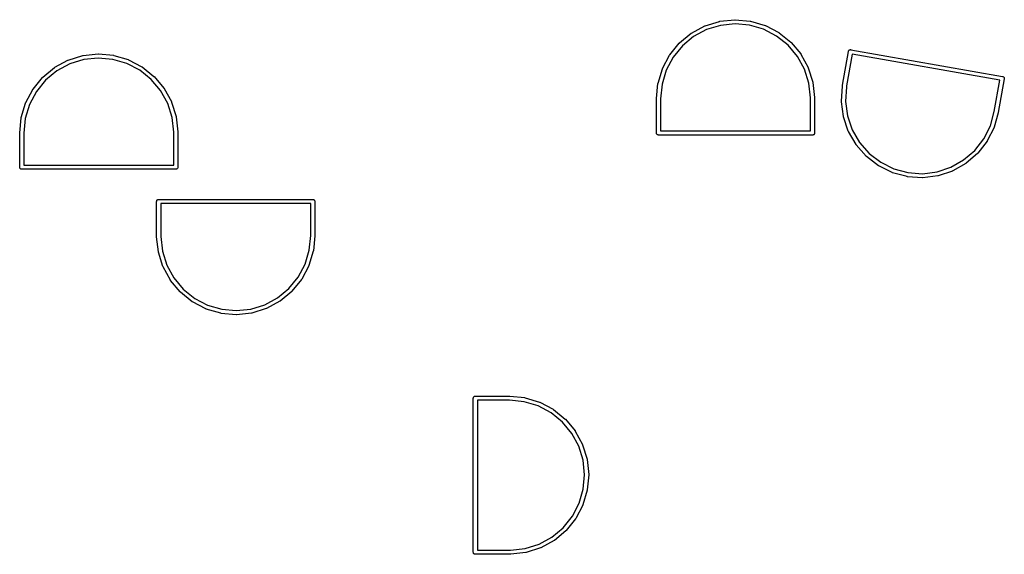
# Model space of a CAD drawing. Extents: x 50.3 to 149.9, y -133.7 to -53.
# Tile 4 of 14: x 78.7 to 107.5, y -117.3 to -101.7. Entities that reach past the tile are written whole.
import ezdxf

# ---------------------------------------------------------------- set-up
doc = ezdxf.new("R2010")
doc.units = 0
doc.layers.add('BLACK', color=7, linetype='CONTINUOUS')

msp = doc.modelspace()

# ---------------------------------------------------------------- linework, layer by layer
at = {"layer": 'BLACK', "linetype": 'CONTINUOUS'}
for p, q in [((98.7103, -101.868), (99.1298, -101.739)), ((99.1298, -101.739), (99.1306, -101.738)), ((99.1306, -101.738), (99.136, -101.737)), ((99.136, -101.737), (99.1413, -101.736)), ((99.1413, -101.736), (99.578, -101.69)), ((99.5847, -101.81), (99.1597, -101.855)), ((99.578, -101.69), (99.578, -101.69)), ((99.578, -101.69), (99.5789, -101.69)), ((99.5789, -101.69), (99.5843, -101.69)), ((99.5843, -101.69), (99.5897, -101.69)), ((100.01, -101.849), (99.5847, -101.81)), ((99.5897, -101.69), (100.027, -101.73)), ((100.027, -101.73), (100.028, -101.73)), ((100.028, -101.73), (100.033, -101.731)), ((100.033, -101.731), (100.039, -101.732)), ((100.039, -101.732), (100.46, -101.856)), ((97.9652, -102.368), (98.3036, -102.088)), ((98.3036, -102.088), (98.3042, -102.088)), ((98.3042, -102.088), (98.3088, -102.085)), ((98.3088, -102.085), (98.3133, -102.082)), ((98.3133, -102.082), (98.6996, -101.873)), ((98.7515, -101.981), (98.3755, -102.185)), ((98.6996, -101.873), (98.7003, -101.873)), ((98.7003, -101.873), (98.7053, -101.871)), ((98.7053, -101.871), (98.7103, -101.868)), ((99.1597, -101.855), (98.7515, -101.981)), ((100.42, -101.97), (100.01, -101.849)), ((100.799, -102.168), (100.42, -101.97)), ((100.46, -101.856), (100.461, -101.857)), ((100.461, -101.857), (100.466, -101.859)), ((100.466, -101.859), (100.471, -101.861)), ((100.471, -101.861), (100.86, -102.064)), ((100.86, -102.064), (100.861, -102.065)), ((100.861, -102.065), (100.865, -102.068)), ((100.865, -102.068), (100.87, -102.071)), ((100.87, -102.071), (101.212, -102.346)), ((97.6794, -102.717), (97.957, -102.377)), ((97.957, -102.377), (97.9575, -102.376)), ((97.9575, -102.376), (97.9614, -102.372)), ((97.9614, -102.372), (97.9652, -102.368)), ((98.3755, -102.185), (98.0462, -102.457)), ((101.132, -102.436), (100.799, -102.168)), ((101.212, -102.346), (101.212, -102.346)), ((101.212, -102.346), (101.216, -102.35)), ((101.216, -102.35), (101.22, -102.354)), ((101.22, -102.354), (101.502, -102.69)), ((98.0462, -102.457), (97.7761, -102.788)), ((101.407, -102.763), (101.132, -102.436)), ((102.725, -103.602), (102.898, -102.617)), ((102.898, -102.614), (102.9, -102.608)), ((102.898, -102.617), (102.898, -102.614)), ((102.9, -102.608), (102.902, -102.603)), ((102.902, -102.603), (102.907, -102.592)), ((102.907, -102.592), (102.914, -102.583)), ((102.914, -102.583), (102.923, -102.575)), ((102.923, -102.575), (102.928, -102.573)), ((102.923, -102.575), (102.923, -102.575)), ((102.928, -102.573), (102.934, -102.569)), ((102.934, -102.569), (102.937, -102.568)), ((102.937, -102.568), (102.945, -102.566)), ((102.945, -102.566), (102.957, -102.564)), ((102.957, -102.564), (102.965, -102.565)), ((102.965, -102.565), (102.965, -102.565)), ((102.965, -102.565), (102.968, -102.565)), ((102.968, -102.565), (102.971, -102.566)), ((102.971, -102.566), (107.397, -103.346)), ((79.7133, -103.082), (80.0996, -102.873)), ((80.0996, -102.873), (80.1003, -102.873)), ((80.1003, -102.873), (80.1053, -102.871)), ((80.1053, -102.871), (80.1103, -102.868)), ((80.1103, -102.868), (80.5298, -102.739)), ((80.5597, -102.855), (80.1515, -102.981)), ((80.5298, -102.739), (80.5306, -102.738)), ((80.5306, -102.738), (80.536, -102.737)), ((80.536, -102.737), (80.5413, -102.736)), ((80.5413, -102.736), (80.978, -102.69)), ((80.9847, -102.81), (80.5597, -102.855)), ((80.978, -102.69), (80.978, -102.69)), ((80.978, -102.69), (80.9789, -102.69)), ((80.9789, -102.69), (80.9843, -102.69)), ((80.9843, -102.69), (80.9897, -102.69)), ((81.4103, -102.849), (80.9847, -102.81)), ((80.9897, -102.69), (81.427, -102.73)), ((81.8203, -102.97), (81.4103, -102.849)), ((81.427, -102.73), (81.4279, -102.73)), ((81.4279, -102.73), (81.4332, -102.731)), ((81.4332, -102.731), (81.4385, -102.732)), ((81.4385, -102.732), (81.8598, -102.856)), ((81.8598, -102.856), (81.8606, -102.857)), ((81.8606, -102.857), (81.8657, -102.859)), ((81.8657, -102.859), (81.8707, -102.861)), ((81.8707, -102.861), (82.2598, -103.064)), ((97.4668, -103.114), (97.673, -102.727)), ((97.7761, -102.788), (97.5755, -103.166)), ((97.673, -102.727), (97.6733, -102.726)), ((97.6733, -102.726), (97.6764, -102.721)), ((97.6764, -102.721), (97.6794, -102.717)), ((101.613, -103.137), (101.407, -102.763)), ((101.502, -102.69), (101.503, -102.691)), ((101.503, -102.691), (101.506, -102.695)), ((101.506, -102.695), (101.509, -102.7)), ((101.509, -102.7), (101.721, -103.085)), ((103.006, -102.694), (102.843, -103.619)), ((107.32, -103.455), (103.006, -102.694)), ((79.3652, -103.368), (79.7036, -103.088)), ((79.7755, -103.185), (79.4462, -103.457)), ((79.7036, -103.088), (79.7042, -103.088)), ((79.7042, -103.088), (79.7088, -103.085)), ((79.7088, -103.085), (79.7133, -103.082)), ((80.1515, -102.981), (79.7755, -103.185)), ((82.199, -103.168), (81.8203, -102.97)), ((82.5321, -103.436), (82.199, -103.168)), ((82.2598, -103.064), (82.2606, -103.065)), ((82.2606, -103.065), (82.2651, -103.068)), ((82.2651, -103.068), (82.2696, -103.071)), ((82.2696, -103.071), (82.6118, -103.346)), ((97.3354, -103.546), (97.4623, -103.125)), ((97.5755, -103.166), (97.452, -103.575)), ((97.4623, -103.125), (97.4626, -103.124)), ((97.4626, -103.124), (97.4647, -103.119)), ((97.4647, -103.119), (97.4668, -103.114)), ((101.742, -103.545), (101.613, -103.137)), ((101.721, -103.085), (101.721, -103.085)), ((101.721, -103.085), (101.723, -103.091)), ((101.723, -103.091), (101.725, -103.095)), ((101.725, -103.095), (101.858, -103.514)), ((79.0794, -103.717), (79.357, -103.377)), ((79.4462, -103.457), (79.1761, -103.788)), ((79.357, -103.377), (79.3575, -103.376)), ((79.3575, -103.376), (79.3614, -103.372)), ((79.3614, -103.372), (79.3652, -103.368)), ((82.8068, -103.763), (82.5321, -103.436)), ((82.6118, -103.346), (82.6125, -103.346)), ((82.6125, -103.346), (82.6163, -103.35)), ((82.6163, -103.35), (82.6202, -103.354)), ((82.6202, -103.354), (82.9025, -103.69)), ((101.858, -103.514), (101.858, -103.515)), ((101.858, -103.515), (101.859, -103.52)), ((101.859, -103.52), (101.86, -103.526)), ((101.86, -103.526), (101.909, -103.962)), ((107.157, -104.377), (107.32, -103.455)), ((107.448, -103.419), (107.274, -104.404)), ((107.397, -103.346), (107.4, -103.347)), ((107.4, -103.347), (107.403, -103.347)), ((107.403, -103.347), (107.403, -103.347)), ((107.403, -103.347), (107.411, -103.35)), ((107.411, -103.35), (107.422, -103.355)), ((107.422, -103.355), (107.431, -103.362)), ((107.431, -103.362), (107.436, -103.368)), ((107.436, -103.368), (107.439, -103.371)), ((107.439, -103.371), (107.439, -103.372)), ((107.439, -103.372), (107.445, -103.382)), ((107.445, -103.382), (107.448, -103.393)), ((107.448, -103.393), (107.448, -103.393)), ((107.448, -103.393), (107.45, -103.405)), ((107.449, -103.416), (107.448, -103.419)), ((107.45, -103.405), (107.449, -103.413)), ((107.449, -103.413), (107.449, -103.416)), ((78.8668, -104.114), (79.0729, -103.727)), ((79.1761, -103.788), (78.9755, -104.166)), ((79.0729, -103.727), (79.0733, -103.726)), ((79.0733, -103.726), (79.0764, -103.721)), ((79.0764, -103.721), (79.0794, -103.717)), ((83.0126, -104.137), (82.8068, -103.763)), ((82.9025, -103.69), (82.903, -103.691)), ((82.903, -103.691), (82.906, -103.695)), ((82.906, -103.695), (82.9091, -103.7)), ((82.9091, -103.7), (83.1206, -104.085)), ((97.2903, -103.994), (97.3331, -103.557)), ((97.3331, -103.557), (97.3332, -103.556)), ((97.3332, -103.556), (97.3344, -103.551)), ((97.3344, -103.551), (97.3354, -103.546)), ((97.452, -103.575), (97.41, -104.003)), ((101.79, -103.972), (101.742, -103.545)), ((102.691, -104.075), (102.719, -103.636)), ((102.719, -103.636), (102.72, -103.633)), ((102.719, -103.636), (102.719, -103.636)), ((102.72, -103.63), (102.725, -103.602)), ((102.72, -103.633), (102.72, -103.63)), ((102.725, -103.602), (102.725, -103.602)), ((102.839, -103.647), (102.812, -104.076)), ((102.843, -103.619), (102.839, -103.647)), ((83.1206, -104.085), (83.121, -104.085)), ((83.121, -104.085), (83.1231, -104.091)), ((83.1231, -104.091), (83.1252, -104.095)), ((83.1252, -104.095), (83.258, -104.514)), ((97.29, -103.997), (97.2903, -103.994)), ((97.29, -104.997), (97.29, -103.997)), ((97.2903, -103.994), (97.2903, -103.994)), ((97.41, -104.003), (97.41, -104.94)), ((101.79, -104), (101.79, -103.972)), ((101.79, -104.94), (101.79, -104)), ((101.909, -103.962), (101.909, -103.963)), ((101.909, -103.963), (101.909, -103.965)), ((101.909, -103.965), (101.91, -103.968)), ((101.91, -103.968), (101.91, -103.997)), ((101.91, -103.997), (101.91, -103.997)), ((101.91, -103.997), (101.91, -104.997)), ((102.692, -104.08), (102.691, -104.075)), ((102.692, -104.086), (102.692, -104.08)), ((102.75, -104.522), (102.692, -104.086)), ((102.692, -104.086), (102.692, -104.086)), ((102.812, -104.076), (102.868, -104.5)), ((78.7354, -104.546), (78.8623, -104.125)), ((78.9755, -104.166), (78.852, -104.575)), ((78.8623, -104.125), (78.8626, -104.124)), ((78.8626, -104.124), (78.8647, -104.119)), ((78.8647, -104.119), (78.8668, -104.114)), ((83.1419, -104.545), (83.0126, -104.137)), ((107.042, -104.792), (107.157, -104.377)), ((78.6903, -104.994), (78.7331, -104.557)), ((78.7331, -104.557), (78.7332, -104.556)), ((78.7332, -104.556), (78.7344, -104.551)), ((78.7344, -104.551), (78.7354, -104.546)), ((78.852, -104.575), (78.81, -105.003)), ((83.1898, -104.972), (83.1419, -104.545)), ((83.258, -104.514), (83.2583, -104.515)), ((83.2583, -104.515), (83.2593, -104.52)), ((83.2593, -104.52), (83.2605, -104.526)), ((83.2605, -104.526), (83.3094, -104.962)), ((102.751, -104.527), (102.75, -104.522)), ((102.752, -104.532), (102.751, -104.527)), ((102.753, -104.533), (102.752, -104.532)), ((102.894, -104.949), (102.753, -104.533)), ((102.868, -104.5), (103.006, -104.905)), ((107.274, -104.407), (107.156, -104.83)), ((107.274, -104.404), (107.274, -104.407)), ((107.274, -104.407), (107.274, -104.407)), ((83.19, -105), (83.1898, -104.972)), ((83.3094, -104.962), (83.3095, -104.963)), ((83.3095, -104.963), (83.3095, -104.965)), ((83.3095, -104.965), (83.3098, -104.968)), ((83.3098, -104.968), (83.31, -104.997)), ((97.41, -104.94), (101.79, -104.94)), ((102.896, -104.954), (102.894, -104.949)), ((102.899, -104.959), (102.896, -104.954)), ((103.119, -105.34), (102.899, -104.959)), ((102.899, -104.959), (102.899, -104.959)), ((103.006, -104.905), (103.22, -105.275)), ((106.849, -105.173), (107.042, -104.792)), ((107.151, -104.841), (106.953, -105.233)), ((107.153, -104.836), (107.151, -104.841)), ((107.155, -104.831), (107.153, -104.836)), ((107.156, -104.83), (107.155, -104.831)), ((78.69, -104.997), (78.6903, -104.994)), ((78.69, -105.997), (78.69, -104.997)), ((78.6903, -104.994), (78.6903, -104.994)), ((78.81, -105.003), (78.81, -105.94)), ((83.19, -105.94), (83.19, -105)), ((83.31, -104.997), (83.31, -104.997)), ((83.31, -104.997), (83.31, -105.997)), ((97.2897, -105), (97.29, -104.997)), ((97.2909, -105.012), (97.2897, -105)), ((97.2943, -105.023), (97.2909, -105.012)), ((97.2999, -105.033), (97.2943, -105.023)), ((97.3074, -105.043), (97.2999, -105.033)), ((97.3165, -105.05), (97.3074, -105.043)), ((97.3269, -105.056), (97.3165, -105.05)), ((97.3382, -105.059), (97.3269, -105.056)), ((97.3458, -105.06), (97.3382, -105.059)), ((97.35, -105.06), (97.3458, -105.06)), ((97.3529, -105.06), (97.35, -105.06)), ((101.847, -105.06), (97.3529, -105.06)), ((101.85, -105.06), (101.847, -105.06)), ((101.854, -105.06), (101.85, -105.06)), ((101.862, -105.059), (101.854, -105.06)), ((101.873, -105.056), (101.862, -105.059)), ((101.883, -105.05), (101.873, -105.056)), ((101.893, -105.043), (101.883, -105.05)), ((101.9, -105.033), (101.893, -105.043)), ((101.906, -105.023), (101.9, -105.033)), ((101.909, -105.012), (101.906, -105.023)), ((101.91, -105), (101.909, -105.012)), ((101.91, -104.997), (101.91, -105)), ((106.586, -105.51), (106.849, -105.173)), ((106.947, -105.243), (106.677, -105.589)), ((106.95, -105.238), (106.947, -105.243)), ((106.953, -105.233), (106.95, -105.238)), ((106.953, -105.233), (106.953, -105.233)), ((103.122, -105.344), (103.119, -105.34)), ((103.125, -105.349), (103.122, -105.344)), ((103.415, -105.68), (103.125, -105.349)), ((103.125, -105.349), (103.125, -105.349)), ((103.22, -105.275), (103.501, -105.596)), ((106.262, -105.789), (106.586, -105.51)), ((103.419, -105.683), (103.415, -105.68)), ((103.423, -105.687), (103.419, -105.683)), ((103.423, -105.688), (103.423, -105.687)), ((103.771, -105.956), (103.423, -105.688)), ((103.501, -105.596), (103.84, -105.857)), ((105.891, -106), (106.262, -105.789)), ((106.669, -105.597), (106.336, -105.884)), ((106.672, -105.593), (106.669, -105.597)), ((106.676, -105.589), (106.672, -105.593)), ((106.677, -105.589), (106.676, -105.589)), ((78.6897, -106), (78.69, -105.997)), ((78.6909, -106.012), (78.6897, -106)), ((78.6943, -106.023), (78.6909, -106.012)), ((78.6999, -106.033), (78.6943, -106.023)), ((78.7074, -106.043), (78.6999, -106.033)), ((78.7165, -106.05), (78.7074, -106.043)), ((78.7269, -106.056), (78.7165, -106.05)), ((78.7382, -106.059), (78.7269, -106.056)), ((78.7445, -106.06), (78.7382, -106.059)), ((78.75, -106.06), (78.7445, -106.06)), ((78.7529, -106.06), (78.75, -106.06)), ((83.2471, -106.06), (78.7529, -106.06)), ((78.81, -105.94), (83.19, -105.94)), ((83.25, -106.06), (83.2471, -106.06)), ((83.2555, -106.06), (83.25, -106.06)), ((83.2618, -106.059), (83.2555, -106.06)), ((83.2731, -106.056), (83.2618, -106.059)), ((83.2835, -106.05), (83.2731, -106.056)), ((83.2926, -106.043), (83.2835, -106.05)), ((83.3001, -106.033), (83.2926, -106.043)), ((83.3057, -106.023), (83.3001, -106.033)), ((83.3091, -106.012), (83.3057, -106.023)), ((83.3103, -106), (83.3091, -106.012)), ((83.31, -105.997), (83.3103, -106)), ((103.776, -105.959), (103.771, -105.956)), ((103.78, -105.961), (103.776, -105.959)), ((103.781, -105.962), (103.78, -105.961)), ((104.174, -106.157), (103.781, -105.962)), ((103.84, -105.857), (104.222, -106.047)), ((104.222, -106.047), (104.635, -106.159)), ((105.485, -106.135), (105.891, -106)), ((105.934, -106.112), (105.517, -106.251)), ((105.939, -106.11), (105.934, -106.112)), ((105.944, -106.108), (105.939, -106.11)), ((105.945, -106.108), (105.944, -106.108)), ((106.327, -105.891), (105.945, -106.108)), ((106.331, -105.888), (106.327, -105.891)), ((106.336, -105.885), (106.331, -105.888)), ((106.336, -105.884), (106.336, -105.885)), ((104.179, -106.159), (104.174, -106.157)), ((104.184, -106.161), (104.179, -106.159)), ((104.185, -106.161), (104.184, -106.161)), ((104.609, -106.276), (104.185, -106.161)), ((104.614, -106.277), (104.609, -106.276)), ((104.62, -106.278), (104.614, -106.277)), ((104.621, -106.278), (104.62, -106.278)), ((105.059, -106.309), (104.621, -106.278)), ((104.635, -106.159), (105.061, -106.189)), ((105.064, -106.309), (105.059, -106.309)), ((105.061, -106.189), (105.485, -106.135)), ((105.07, -106.309), (105.064, -106.309)), ((105.506, -106.254), (105.07, -106.309)), ((105.07, -106.309), (105.07, -106.309)), ((105.511, -106.252), (105.506, -106.254)), ((105.517, -106.251), (105.511, -106.252)), ((105.517, -106.251), (105.517, -106.251)), ((82.6897, -107), (82.6909, -106.988)), ((82.6909, -106.988), (82.6943, -106.977)), ((82.6943, -106.977), (82.6999, -106.967)), ((82.6999, -106.967), (82.7074, -106.957)), ((82.7074, -106.957), (82.7165, -106.95)), ((82.7165, -106.95), (82.7269, -106.944)), ((82.7269, -106.944), (82.7382, -106.941)), ((82.7382, -106.941), (82.7471, -106.94)), ((82.7471, -106.94), (82.7471, -106.94)), ((82.7471, -106.94), (82.75, -106.94)), ((82.75, -106.94), (82.7529, -106.94)), ((82.7529, -106.94), (87.2471, -106.94)), ((87.2471, -106.94), (87.25, -106.94)), ((87.25, -106.94), (87.2529, -106.94)), ((87.2529, -106.94), (87.2529, -106.94)), ((87.2529, -106.94), (87.2618, -106.941)), ((87.2618, -106.941), (87.2731, -106.944)), ((87.2731, -106.944), (87.2835, -106.95)), ((87.2835, -106.95), (87.2926, -106.957)), ((87.2926, -106.957), (87.3001, -106.967)), ((87.3001, -106.967), (87.3057, -106.977)), ((87.3057, -106.977), (87.3091, -106.988)), ((87.3091, -106.988), (87.3103, -107)), ((82.69, -107.003), (82.6897, -107)), ((82.69, -108.003), (82.69, -107.003)), ((82.81, -107.06), (82.81, -108)), ((87.19, -107.06), (82.81, -107.06)), ((87.19, -107.997), (87.19, -107.06)), ((87.3103, -107), (87.31, -107.003)), ((87.31, -107.003), (87.31, -108.003)), ((82.6902, -108.032), (82.69, -108.003)), ((82.69, -108.003), (82.69, -108.003)), ((82.6905, -108.035), (82.6902, -108.032)), ((82.6905, -108.037), (82.6905, -108.035)), ((82.6906, -108.038), (82.6905, -108.037)), ((82.7395, -108.474), (82.6906, -108.038)), ((82.81, -108), (82.8102, -108.028)), ((82.8102, -108.028), (82.8581, -108.455)), ((87.148, -108.425), (87.19, -107.997)), ((87.3097, -108.006), (87.2669, -108.443)), ((87.31, -108.003), (87.3097, -108.006)), ((87.3097, -108.006), (87.3097, -108.006)), ((87.0245, -108.834), (87.148, -108.425)), ((82.7407, -108.48), (82.7395, -108.474)), ((82.7417, -108.485), (82.7407, -108.48)), ((82.742, -108.486), (82.7417, -108.485)), ((82.8748, -108.905), (82.742, -108.486)), ((82.8581, -108.455), (82.9874, -108.863)), ((87.2646, -108.454), (87.1377, -108.875)), ((87.2656, -108.449), (87.2646, -108.454)), ((87.2668, -108.444), (87.2656, -108.449)), ((87.2669, -108.443), (87.2668, -108.444)), ((82.8769, -108.909), (82.8748, -108.905)), ((82.879, -108.915), (82.8769, -108.909)), ((82.8794, -108.915), (82.879, -108.915)), ((83.0909, -109.3), (82.8794, -108.915)), ((82.9874, -108.863), (83.1932, -109.237)), ((86.8239, -109.212), (87.0245, -108.834)), ((87.1332, -108.886), (86.927, -109.273)), ((87.1353, -108.881), (87.1332, -108.886)), ((87.1374, -108.876), (87.1353, -108.881)), ((87.1377, -108.875), (87.1374, -108.876)), ((83.1932, -109.237), (83.4679, -109.564)), ((86.5538, -109.543), (86.8239, -109.212)), ((86.9206, -109.283), (86.643, -109.623)), ((86.9235, -109.279), (86.9206, -109.283)), ((86.9267, -109.274), (86.9235, -109.279)), ((86.927, -109.273), (86.9267, -109.274)), ((83.094, -109.305), (83.0909, -109.3)), ((83.097, -109.309), (83.094, -109.305)), ((83.0975, -109.31), (83.097, -109.309)), ((83.3798, -109.646), (83.0975, -109.31)), ((83.4679, -109.564), (83.801, -109.832)), ((86.2245, -109.815), (86.5538, -109.543)), ((83.3837, -109.65), (83.3798, -109.646)), ((83.3875, -109.654), (83.3837, -109.65)), ((83.3882, -109.654), (83.3875, -109.654)), ((83.7304, -109.929), (83.3882, -109.654)), ((83.801, -109.832), (84.1797, -110.03)), ((85.8486, -110.019), (86.2245, -109.815)), ((86.6348, -109.632), (86.2964, -109.912)), ((86.6386, -109.628), (86.6348, -109.632)), ((86.6425, -109.624), (86.6386, -109.628)), ((86.643, -109.623), (86.6425, -109.624)), ((83.7349, -109.932), (83.7304, -109.929)), ((83.7394, -109.935), (83.7349, -109.932)), ((83.7402, -109.936), (83.7394, -109.935)), ((84.1293, -110.139), (83.7402, -109.936)), ((84.1343, -110.141), (84.1293, -110.139)), ((84.1394, -110.143), (84.1343, -110.141)), ((84.1402, -110.144), (84.1394, -110.143)), ((84.5615, -110.268), (84.1402, -110.144)), ((84.1797, -110.03), (84.5897, -110.151)), ((84.5897, -110.151), (85.0153, -110.19)), ((85.0153, -110.19), (85.4403, -110.145)), ((85.4403, -110.145), (85.8486, -110.019)), ((85.8897, -110.132), (85.4702, -110.261)), ((85.8947, -110.129), (85.8897, -110.132)), ((85.8997, -110.127), (85.8947, -110.129)), ((85.9004, -110.127), (85.8997, -110.127)), ((86.2867, -109.918), (85.9004, -110.127)), ((86.2913, -109.915), (86.2867, -109.918)), ((86.2958, -109.912), (86.2913, -109.915)), ((86.2964, -109.912), (86.2958, -109.912)), ((84.5668, -110.269), (84.5615, -110.268)), ((84.5721, -110.27), (84.5668, -110.269)), ((84.573, -110.27), (84.5721, -110.27)), ((85.0103, -110.31), (84.573, -110.27)), ((85.0157, -110.31), (85.0103, -110.31)), ((85.0211, -110.31), (85.0157, -110.31)), ((85.022, -110.31), (85.0211, -110.31)), ((85.4587, -110.264), (85.022, -110.31)), ((85.464, -110.263), (85.4587, -110.264)), ((85.4694, -110.262), (85.464, -110.263)), ((85.4702, -110.261), (85.4694, -110.262)), ((91.9397, -112.75), (91.9409, -112.738)), ((91.9409, -112.738), (91.9443, -112.727)), ((91.9443, -112.727), (91.9499, -112.717)), ((91.9499, -112.717), (91.9574, -112.707)), ((91.9574, -112.707), (91.9665, -112.7)), ((91.9665, -112.7), (91.9769, -112.694)), ((91.9769, -112.694), (91.9882, -112.691)), ((91.9882, -112.691), (91.9971, -112.69)), ((91.9971, -112.69), (91.9971, -112.69)), ((91.9971, -112.69), (92, -112.69)), ((92, -112.69), (92.0029, -112.69)), ((92.0029, -112.69), (93.0029, -112.69)), ((93.0029, -112.69), (93.0059, -112.69)), ((93.0059, -112.69), (93.0059, -112.69)), ((93.0059, -112.69), (93.4429, -112.733)), ((93.4429, -112.733), (93.4437, -112.733)), ((93.4437, -112.733), (93.4491, -112.734)), ((93.4491, -112.734), (93.4544, -112.735)), ((93.4544, -112.735), (93.8747, -112.862)), ((91.94, -112.753), (91.9397, -112.75)), ((91.94, -117.247), (91.94, -112.753)), ((92.06, -112.81), (92.06, -117.19)), ((92.9971, -112.81), (92.06, -112.81)), ((93.4253, -112.852), (92.9971, -112.81)), ((93.8344, -112.976), (93.4253, -112.852)), ((94.2118, -113.176), (93.8344, -112.976)), ((93.8747, -112.862), (93.8755, -112.863)), ((93.8755, -112.863), (93.8805, -112.865)), ((93.8805, -112.865), (93.8856, -112.867)), ((93.8856, -112.867), (94.2733, -113.073)), ((94.5429, -113.446), (94.2118, -113.176)), ((94.2733, -113.073), (94.274, -113.073)), ((94.274, -113.073), (94.2785, -113.076)), ((94.2785, -113.076), (94.2831, -113.079)), ((94.2831, -113.079), (94.6233, -113.357)), ((94.8154, -113.776), (94.5429, -113.446)), ((94.6233, -113.357), (94.624, -113.358)), ((94.624, -113.358), (94.6278, -113.361)), ((94.6278, -113.361), (94.6317, -113.365)), ((94.6317, -113.365), (94.9116, -113.704)), ((95.0186, -114.151), (94.8154, -113.776)), ((94.9116, -113.704), (94.9121, -113.704)), ((94.9121, -113.704), (94.9151, -113.709)), ((94.9151, -113.709), (94.9181, -113.713)), ((94.9181, -113.713), (95.127, -114.1)), ((95.145, -114.56), (95.0186, -114.151)), ((95.127, -114.1), (95.1274, -114.1)), ((95.1274, -114.1), (95.1294, -114.105)), ((95.1294, -114.105), (95.1315, -114.11)), ((95.1315, -114.11), (95.2614, -114.53)), ((95.1897, -114.985), (95.145, -114.56)), ((95.2614, -114.53), (95.2616, -114.531)), ((95.2616, -114.531), (95.2626, -114.536)), ((95.2626, -114.536), (95.2637, -114.541)), ((95.2637, -114.541), (95.3096, -114.978)), ((95.1509, -115.41), (95.1897, -114.985)), ((95.3097, -114.99), (95.2699, -115.427)), ((95.3096, -114.978), (95.3097, -114.979)), ((95.3097, -114.979), (95.3097, -114.984)), ((95.3097, -114.984), (95.3097, -114.99)), ((95.0303, -115.82), (95.1509, -115.41)), ((95.2677, -115.439), (95.1437, -115.86)), ((95.2687, -115.433), (95.2677, -115.439)), ((95.2698, -115.428), (95.2687, -115.433)), ((95.2699, -115.427), (95.2698, -115.428)), ((94.8323, -116.199), (95.0303, -115.82)), ((95.1393, -115.871), (94.9359, -116.26)), ((95.1414, -115.866), (95.1393, -115.871)), ((95.1435, -115.861), (95.1414, -115.866)), ((95.1437, -115.86), (95.1435, -115.861)), ((94.5645, -116.532), (94.8323, -116.199)), ((94.9295, -116.27), (94.6543, -116.612)), ((94.9324, -116.265), (94.9295, -116.27)), ((94.9355, -116.261), (94.9324, -116.265)), ((94.9359, -116.26), (94.9355, -116.261)), ((94.2371, -116.807), (94.5645, -116.532)), ((94.6461, -116.62), (94.3097, -116.902)), ((94.6499, -116.616), (94.6461, -116.62)), ((94.6538, -116.612), (94.6499, -116.616)), ((94.6543, -116.612), (94.6538, -116.612)), ((93.4553, -117.142), (93.8626, -117.013)), ((93.8626, -117.013), (94.2371, -116.807)), ((94.3001, -116.909), (93.9153, -117.121)), ((94.3045, -116.906), (94.3001, -116.909)), ((94.3091, -116.903), (94.3045, -116.906)), ((94.3097, -116.902), (94.3091, -116.903)), ((91.9397, -117.25), (91.94, -117.247)), ((91.9409, -117.262), (91.9397, -117.25)), ((91.9443, -117.273), (91.9409, -117.262)), ((91.9496, -117.283), (91.9443, -117.273)), ((91.9499, -117.283), (91.9496, -117.283)), ((91.9574, -117.293), (91.9499, -117.283)), ((91.9665, -117.3), (91.9574, -117.293)), ((91.9769, -117.306), (91.9665, -117.3)), ((91.9882, -117.309), (91.9769, -117.306)), ((92, -117.31), (91.9882, -117.309)), ((92.0029, -117.31), (92, -117.31)), ((93.0029, -117.31), (92.0029, -117.31)), ((92.06, -117.19), (92.9997, -117.19)), ((92.9997, -117.19), (93.0279, -117.19)), ((93.0031, -117.31), (93.0029, -117.31)), ((93.0318, -117.31), (93.0031, -117.31)), ((93.0279, -117.19), (93.4553, -117.142)), ((93.0345, -117.309), (93.0318, -117.31)), ((93.0373, -117.309), (93.0345, -117.309)), ((93.0381, -117.309), (93.0373, -117.309)), ((93.4745, -117.26), (93.0381, -117.309)), ((93.4798, -117.259), (93.4745, -117.26)), ((93.4851, -117.258), (93.4798, -117.259)), ((93.4859, -117.258), (93.4851, -117.258)), ((93.9045, -117.125), (93.4859, -117.258)), ((93.9095, -117.123), (93.9045, -117.125)), ((93.9145, -117.121), (93.9095, -117.123)), ((93.9153, -117.121), (93.9145, -117.121))]:
    msp.add_line(p, q, dxfattribs=at)

doc.saveas('drawing.dxf')
